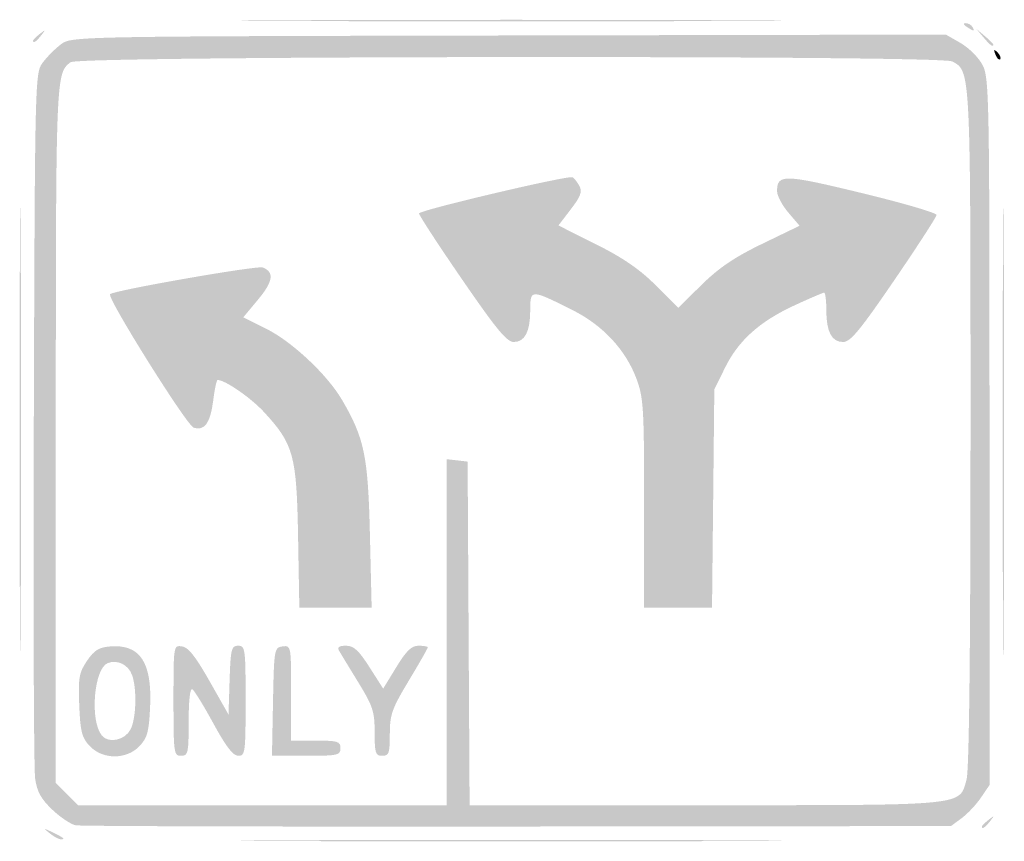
# Model space of a CAD drawing. Header units: inches. Extents: x -17.9 to 18, y -14.9 to 15.
import ezdxf

# ---------------------------------------------------------------- set-up
doc = ezdxf.new("R2010")
doc.units = ezdxf.units.IN
doc.header["$MEASUREMENT"] = 0

msp = doc.modelspace()

# ---------------------------------------------------------------- hatches: boundary and pattern name
h = msp.add_hatch(color=7)
edge = h.paths.add_edge_path()
edge.add_spline(control_points=[(-8.122, 14.965), (-3.655, 14.986), (3.655, 14.986), (8.122, 14.965), (12.589, 14.945), (8.934, 14.929), (0, 14.929), (-8.934, 14.929), (-12.589, 14.945), (-8.122, 14.965)], knot_values=[0, 0, 0, 0, 1, 1, 1, 2, 2, 2, 3, 3, 3, 3], degree=3, periodic=0)
h = msp.add_hatch(color=7)
edge = h.paths.add_edge_path()
edge.add_spline(control_points=[(16.59, 14.724), (16.465, 14.804), (16.448, 14.858), (16.547, 14.86), (16.638, 14.861), (16.75, 14.8), (16.797, 14.724), (16.903, 14.552), (16.855, 14.552), (16.59, 14.724)], knot_values=[0, 0, 0, 0, 1, 1, 1, 2, 2, 2, 3, 3, 3, 3], degree=3, periodic=0)
h = msp.add_hatch(color=7)
edge = h.paths.add_edge_path()
edge.add_spline(control_points=[(-17.419, 14.223), (-17.419, 14.251), (-17.31, 14.36), (-17.177, 14.465), (-16.958, 14.637), (-16.953, 14.632), (-17.125, 14.412), (-17.306, 14.182), (-17.419, 14.109), (-17.419, 14.223)], knot_values=[0, 0, 0, 0, 1, 1, 1, 2, 2, 2, 3, 3, 3, 3], degree=3, periodic=0)
h = msp.add_hatch(color=7)
edge = h.paths.add_edge_path()
edge.add_spline(control_points=[(-15.869, -14.35), (-16.043, -14.316), (-16.426, -14.059), (-16.719, -13.78), (-17.131, -13.388), (-17.274, -13.129), (-17.343, -12.65), (-17.392, -12.308), (-17.414, -6.386), (-17.391, 0.508), (-17.351, 12.922), (-17.347, 13.048), (-17.065, 13.426), (-16.908, 13.636), (-16.608, 13.936), (-16.398, 14.093), (-16.019, 14.376), (-15.934, 14.378), (-0.094, 14.411)], knot_values=[0, 0, 0, 0, 1, 1, 1, 2, 2, 2, 3, 3, 3, 4, 4, 4, 5, 5, 5, 6, 6, 6, 6], degree=3, periodic=0)
edge.add_line((-0.094, 14.411), (15.829, 14.444))
edge.add_line((15.829, 14.444), (16.368, 14.135))
edge.add_spline(control_points=[(16.368, 14.135), (16.664, 13.964), (17.022, 13.608), (17.163, 13.343), (17.407, 12.884), (17.419, 12.258), (17.419, -0.012)], knot_values=[0, 0, 0, 0, 1, 1, 1, 2, 2, 2, 2], degree=3, periodic=0)
edge.add_line((17.419, -0.012), (17.419, -12.885))
edge.add_line((17.419, -12.885), (17.108, -13.342))
edge.add_spline(control_points=[(17.108, -13.342), (16.937, -13.594), (16.622, -13.93), (16.407, -14.089)], knot_values=[0, 0, 0, 0, 1, 1, 1, 1], degree=3, periodic=0)
edge.add_line((16.407, -14.089), (16.017, -14.378))
edge.add_line((16.017, -14.378), (0.232, -14.395))
edge.add_spline(control_points=[(0.232, -14.395), (-8.45, -14.404), (-15.695, -14.384), (-15.869, -14.35)], knot_values=[0, 0, 0, 0, 1, 1, 1, 1], degree=3, periodic=0)
edge = h.paths.add_edge_path(flags=0)
edge.add_line((-2.35, -7.318), (-2.35, -1.019))
edge.add_line((-2.35, -1.019), (-1.97, -1.062))
edge.add_line((-1.97, -1.062), (-1.59, -1.106))
edge.add_line((-1.59, -1.106), (-1.554, -7.362))
edge.add_line((-1.554, -7.362), (-1.518, -13.618))
edge.add_line((-1.518, -13.618), (7.059, -13.618))
edge.add_spline(control_points=[(7.059, -13.618), (16.651, -13.618), (16.314, -13.651), (16.583, -12.684), (16.677, -12.343), (16.727, -7.97), (16.727, 0.108), (16.728, 13.232), (16.734, 13.106), (16.058, 13.468), (15.633, 13.696), (-15.752, 13.668), (-16.049, 13.44), (-16.591, 13.024), (-16.59, 13.056), (-16.59, -0.071)], knot_values=[0, 0, 0, 0, 1, 1, 1, 2, 2, 2, 3, 3, 3, 4, 4, 4, 5, 5, 5, 5], degree=3, periodic=0)
edge.add_line((-16.59, -0.071), (-16.59, -12.809))
edge.add_line((-16.59, -12.809), (-16.186, -13.213))
edge.add_line((-16.186, -13.213), (-15.782, -13.618))
edge.add_line((-15.782, -13.618), (-9.066, -13.618))
edge.add_line((-9.066, -13.618), (-2.35, -13.618))
edge.add_line((-2.35, -13.618), (-2.35, -7.318))
h = msp.add_hatch(color=7)
edge = h.paths.add_edge_path()
edge.add_line((17.199, 14.343), (16.935, 14.654))
edge.add_line((16.935, 14.654), (17.247, 14.391))
edge.add_spline(control_points=[(17.247, 14.391), (17.418, 14.246), (17.558, 14.106), (17.558, 14.08), (17.558, 13.969), (17.446, 14.051), (17.199, 14.343)], knot_values=[0, 0, 0, 0, 1, 1, 1, 2, 2, 2, 2], degree=3, periodic=0)
h = msp.add_hatch(color=7)
edge = h.paths.add_edge_path()
edge.add_spline(control_points=[(17.636, 13.715), (17.561, 13.912), (17.576, 13.928), (17.713, 13.793), (17.807, 13.699), (17.85, 13.587), (17.807, 13.545), (17.765, 13.502), (17.688, 13.579), (17.636, 13.715)], knot_values=[0, 0, 0, 0, 1, 1, 1, 2, 2, 2, 3, 3, 3, 3], degree=3, periodic=0)
h = msp.add_hatch(color=7)
edge = h.paths.add_edge_path()
edge.add_spline(control_points=[(-17.906, 0.069), (-17.906, 7.331), (-17.889, 10.301), (-17.869, 6.671), (-17.848, 3.04), (-17.848, -2.901), (-17.869, -6.532), (-17.889, -10.163), (-17.906, -7.192), (-17.906, 0.069)], knot_values=[0, 0, 0, 0, 1, 1, 1, 2, 2, 2, 3, 3, 3, 3], degree=3, periodic=0)
h = msp.add_hatch(color=7)
edge = h.paths.add_edge_path()
edge.add_spline(control_points=[(17.901, 0), (17.901, 7.376), (17.917, 10.373), (17.938, 6.66), (17.958, 2.947), (17.958, -3.087), (17.938, -6.75), (17.917, -10.413), (17.901, -7.376), (17.901, 0)], knot_values=[0, 0, 0, 0, 1, 1, 1, 2, 2, 2, 3, 3, 3, 3], degree=3, periodic=0)
h = msp.add_hatch(color=7)
edge = h.paths.add_edge_path()
edge.add_spline(control_points=[(4.839, -2.632), (4.839, 0.847), (4.815, 1.228), (4.558, 1.916), (4.165, 2.966), (3.33, 3.862), (2.228, 4.413), (0.709, 5.174), (0.691, 5.175), (0.691, 4.424), (0.691, 3.626), (0.498, 3.249), (0.09, 3.249), (-0.162, 3.249), (-0.542, 3.709), (-1.806, 5.549), (-2.676, 6.814), (-3.375, 7.887), (-3.36, 7.933), (-3.321, 8.056), (2.1, 9.332), (2.234, 9.249), (2.297, 9.21), (2.41, 9.064), (2.485, 8.924), (2.591, 8.725), (2.524, 8.544), (2.169, 8.082)], knot_values=[0, 0, 0, 0, 1, 1, 1, 2, 2, 2, 3, 3, 3, 4, 4, 4, 5, 5, 5, 6, 6, 6, 7, 7, 7, 8, 8, 8, 9, 9, 9, 9], degree=3, periodic=0)
edge.add_line((2.169, 8.082), (1.717, 7.493))
edge.add_line((1.717, 7.493), (3.085, 6.808))
edge.add_spline(control_points=[(3.085, 6.808), (4.074, 6.313), (4.678, 5.898), (5.267, 5.309)], knot_values=[0, 0, 0, 0, 1, 1, 1, 1], degree=3, periodic=0)
edge.add_line((5.267, 5.309), (6.082, 4.494))
edge.add_line((6.082, 4.494), (6.932, 5.331))
edge.add_spline(control_points=[(6.932, 5.331), (7.565, 5.954), (8.13, 6.336), (9.142, 6.825)], knot_values=[0, 0, 0, 0, 1, 1, 1, 1], degree=3, periodic=0)
edge.add_line((9.142, 6.825), (10.501, 7.482))
edge.add_line((10.501, 7.482), (10.095, 7.958))
edge.add_spline(control_points=[(10.095, 7.958), (9.872, 8.219), (9.686, 8.566), (9.683, 8.727), (9.671, 9.37), (9.914, 9.365), (12.775, 8.671), (14.273, 8.308), (15.495, 7.95), (15.491, 7.876), (15.487, 7.802), (14.792, 6.731), (13.948, 5.495), (12.695, 3.663), (12.352, 3.249), (12.086, 3.249), (11.669, 3.249), (11.475, 3.62), (11.475, 4.415), (11.475, 4.762), (11.439, 5.046), (11.396, 5.046), (11.353, 5.046), (10.865, 4.837), (10.312, 4.581), (9.041, 3.994), (8.27, 3.3), (7.781, 2.303)], knot_values=[0, 0, 0, 0, 1, 1, 1, 2, 2, 2, 3, 3, 3, 4, 4, 4, 5, 5, 5, 6, 6, 6, 7, 7, 7, 8, 8, 8, 9, 9, 9, 9], degree=3, periodic=0)
edge.add_line((7.781, 2.303), (7.396, 1.521))
edge.add_line((7.396, 1.521), (7.354, -2.454))
edge.add_line((7.354, -2.454), (7.312, -6.429))
edge.add_line((7.312, -6.429), (6.075, -6.429))
edge.add_line((6.075, -6.429), (4.839, -6.429))
edge.add_line((4.839, -6.429), (4.839, -2.632))
h = msp.add_hatch(color=7)
edge = h.paths.add_edge_path()
edge.add_spline(control_points=[(-7.766, -3.836), (-7.817, -0.877), (-7.928, -0.473), (-9.002, 0.693), (-9.49, 1.222), (-10.422, 1.866), (-10.699, 1.866), (-10.734, 1.866), (-10.806, 1.526), (-10.858, 1.11), (-10.96, 0.296), (-11.177, -0.003), (-11.572, 0.13), (-11.823, 0.214), (-14.739, 4.869), (-14.617, 4.991), (-14.48, 5.128), (-9.258, 6.042), (-9.055, 5.964), (-8.623, 5.798), (-8.672, 5.455), (-9.219, 4.799)], knot_values=[0, 0, 0, 0, 1, 1, 1, 2, 2, 2, 3, 3, 3, 4, 4, 4, 5, 5, 5, 6, 6, 6, 7, 7, 7, 7], degree=3, periodic=0)
edge.add_line((-9.219, 4.799), (-9.762, 4.147))
edge.add_line((-9.762, 4.147), (-8.928, 3.733))
edge.add_spline(control_points=[(-8.928, 3.733), (-7.988, 3.266), (-6.706, 2.063), (-6.167, 1.144), (-5.351, -0.248), (-5.216, -0.898), (-5.149, -3.767)], knot_values=[0, 0, 0, 0, 1, 1, 1, 2, 2, 2, 2], degree=3, periodic=0)
edge.add_line((-5.149, -3.767), (-5.086, -6.429))
edge.add_line((-5.086, -6.429), (-6.403, -6.429))
edge.add_line((-6.403, -6.429), (-7.72, -6.429))
edge.add_line((-7.72, -6.429), (-7.766, -3.836))
h = msp.add_hatch(color=7)
edge = h.paths.add_edge_path()
edge.add_spline(control_points=[(-15.356, -11.464), (-15.644, -11.158), (-15.698, -10.947), (-15.737, -9.977), (-15.778, -8.975), (-15.746, -8.793), (-15.456, -8.364), (-15.197, -7.981), (-15.024, -7.871), (-14.621, -7.838), (-13.524, -7.746), (-13.081, -8.408), (-13.155, -10.032), (-13.196, -10.941), (-13.256, -11.163), (-13.538, -11.464), (-14.009, -11.965), (-14.885, -11.965), (-15.356, -11.464)], knot_values=[0, 0, 0, 0, 1, 1, 1, 2, 2, 2, 3, 3, 3, 4, 4, 4, 5, 5, 5, 6, 6, 6, 6], degree=3, periodic=0)
edge = h.paths.add_edge_path(flags=0)
edge.add_spline(control_points=[(-13.865, -10.853), (-13.659, -10.444), (-13.633, -9.354), (-13.817, -8.869), (-13.958, -8.497), (-14.348, -8.308), (-14.697, -8.442), (-15.203, -8.636), (-15.359, -10.544), (-14.913, -11.082), (-14.663, -11.383), (-14.066, -11.253), (-13.865, -10.853)], knot_values=[0, 0, 0, 0, 1, 1, 1, 2, 2, 2, 3, 3, 3, 4, 4, 4, 4], degree=3, periodic=0)
h = msp.add_hatch(color=7)
edge = h.paths.add_edge_path()
edge.add_spline(control_points=[(-12.304, -9.806), (-12.304, -7.796), (-12.303, -7.792), (-11.993, -7.836), (-11.765, -7.868), (-11.498, -8.204), (-10.991, -9.099)], knot_values=[0, 0, 0, 0, 1, 1, 1, 2, 2, 2, 2], degree=3, periodic=0)
edge.add_line((-10.991, -9.099), (-10.3, -10.317))
edge.add_line((-10.3, -10.317), (-10.26, -9.064))
edge.add_spline(control_points=[(-10.26, -9.064), (-10.224, -7.925), (-10.195, -7.811), (-9.949, -7.811), (-9.692, -7.811), (-9.677, -7.916), (-9.677, -9.816), (-9.677, -11.7), (-9.693, -11.82), (-9.943, -11.82), (-10.133, -11.82), (-10.388, -11.49), (-10.846, -10.651), (-11.196, -10.007), (-11.543, -9.444), (-11.617, -9.398), (-11.7, -9.347), (-11.751, -9.794), (-11.751, -10.568), (-11.751, -11.728), (-11.771, -11.82), (-12.028, -11.82), (-12.291, -11.82), (-12.304, -11.728), (-12.304, -9.806)], knot_values=[0, 0, 0, 0, 1, 1, 1, 2, 2, 2, 3, 3, 3, 4, 4, 4, 5, 5, 5, 6, 6, 6, 7, 7, 7, 8, 8, 8, 8], degree=3, periodic=0)
h = msp.add_hatch(color=7)
edge = h.paths.add_edge_path()
edge.add_spline(control_points=[(-8.679, -9.85), (-8.641, -7.926), (-8.633, -7.879), (-8.329, -7.836), (-8.021, -7.792), (-8.018, -7.807), (-8.018, -9.53)], knot_values=[0, 0, 0, 0, 1, 1, 1, 2, 2, 2, 2], degree=3, periodic=0)
edge.add_line((-8.018, -9.53), (-8.018, -11.267))
edge.add_line((-8.018, -11.267), (-7.12, -11.267))
edge.add_spline(control_points=[(-7.12, -11.267), (-6.313, -11.267), (-6.221, -11.296), (-6.221, -11.544), (-6.221, -11.8), (-6.313, -11.82), (-7.469, -11.82)], knot_values=[0, 0, 0, 0, 1, 1, 1, 2, 2, 2, 2], degree=3, periodic=0)
edge.add_line((-7.469, -11.82), (-8.717, -11.82))
edge.add_line((-8.717, -11.82), (-8.679, -9.85))
h = msp.add_hatch(color=7)
edge = h.paths.add_edge_path()
edge.add_spline(control_points=[(-4.977, -10.968), (-4.977, -10.204), (-5.04, -10.013), (-5.578, -9.136), (-5.909, -8.597), (-6.224, -8.079), (-6.278, -7.984), (-6.345, -7.865), (-6.265, -7.811), (-6.02, -7.811), (-5.739, -7.811), (-5.56, -7.975), (-5.165, -8.592)], knot_values=[0, 0, 0, 0, 1, 1, 1, 2, 2, 2, 3, 3, 3, 4, 4, 4, 4], degree=3, periodic=0)
edge.add_line((-5.165, -8.592), (-4.666, -9.373))
edge.add_line((-4.666, -9.373), (-4.188, -8.592))
edge.add_spline(control_points=[(-4.188, -8.592), (-3.82, -7.99), (-3.634, -7.811), (-3.376, -7.811), (-3.192, -7.811), (-3.041, -7.838), (-3.041, -7.872), (-3.041, -7.905), (-3.352, -8.45), (-3.732, -9.082), (-4.348, -10.105), (-4.423, -10.317), (-4.424, -11.025), (-4.424, -11.728), (-4.456, -11.82), (-4.7, -11.82), (-4.947, -11.82), (-4.977, -11.728), (-4.977, -10.968)], knot_values=[0, 0, 0, 0, 1, 1, 1, 2, 2, 2, 3, 3, 3, 4, 4, 4, 5, 5, 5, 6, 6, 6, 6], degree=3, periodic=0)
h = msp.add_hatch(color=7)
edge = h.paths.add_edge_path()
edge.add_spline(control_points=[(17.143, -14.395), (17.143, -14.366), (17.252, -14.257), (17.385, -14.153), (17.604, -13.981), (17.609, -13.986), (17.437, -14.205), (17.256, -14.435), (17.143, -14.509), (17.143, -14.395)], knot_values=[0, 0, 0, 0, 1, 1, 1, 2, 2, 2, 3, 3, 3, 3], degree=3, periodic=0)
h = msp.add_hatch(color=7)
edge = h.paths.add_edge_path()
edge.add_spline(control_points=[(-16.805, -14.647), (-17.058, -14.444), (-17.054, -14.441), (-16.728, -14.596), (-16.305, -14.798), (-16.226, -14.862), (-16.402, -14.862), (-16.476, -14.862), (-16.658, -14.765), (-16.805, -14.647)], knot_values=[0, 0, 0, 0, 1, 1, 1, 2, 2, 2, 3, 3, 3, 3], degree=3, periodic=0)
h = msp.add_hatch(color=7)
edge = h.paths.add_edge_path()
edge.add_spline(control_points=[(-8.053, -14.896), (-3.624, -14.876), (3.624, -14.876), (8.053, -14.896), (12.482, -14.917), (8.858, -14.933), (0, -14.933), (-8.858, -14.933), (-12.482, -14.917), (-8.053, -14.896)], knot_values=[0, 0, 0, 0, 1, 1, 1, 2, 2, 2, 3, 3, 3, 3], degree=3, periodic=0)

doc.saveas('drawing.dxf')
